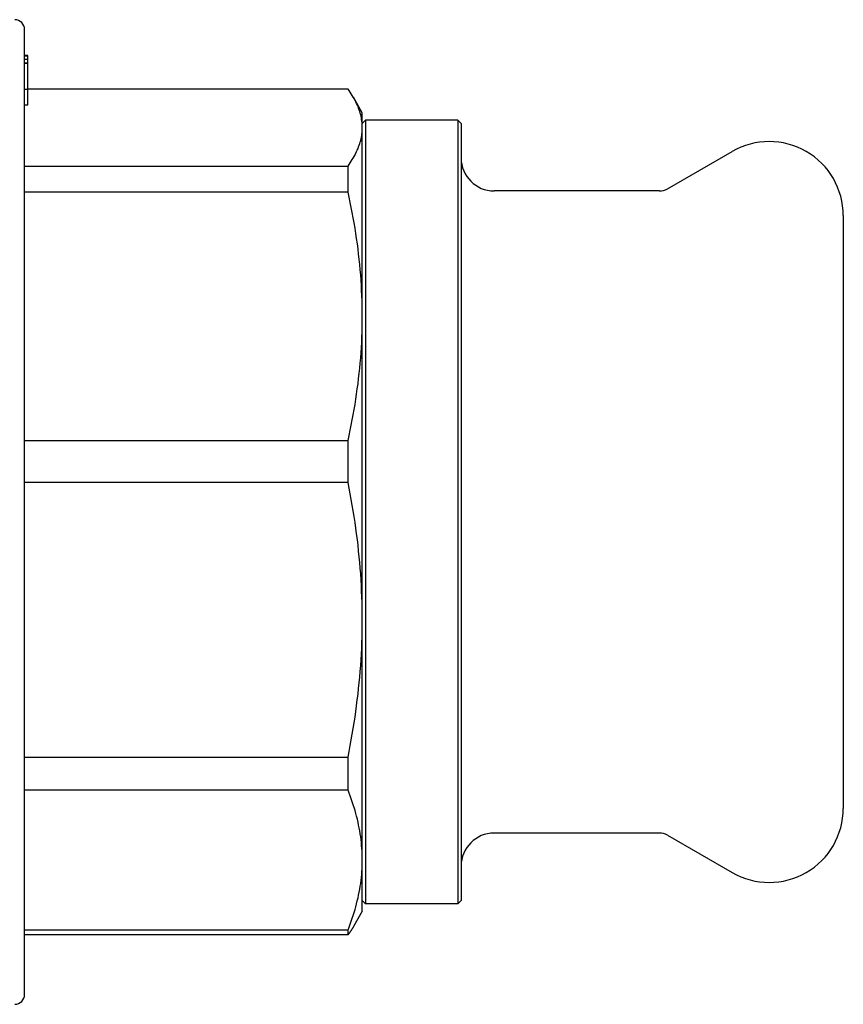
# Model space of a CAD drawing. Header units: millimetres. Extents: x 49 to 3733, y 14 to 375.
# Tile 8 of 9: x 333 to 383, y 315 to 375. Entities that reach past the tile are written whole.
import ezdxf

# ---------------------------------------------------------------- set-up
doc = ezdxf.new("R2010")
doc.units = ezdxf.units.MM
doc.layers.add('DETAIL', color=2, linetype='Continuous')

msp = doc.modelspace()

# ---------------------------------------------------------------- linework, layer by layer
at = {"layer": 'DETAIL'}
for p, q in [((333.211, 315.384), (333.211, 373.984)), ((333.411, 372.407), (333.211, 372.407)), ((333.411, 372.361), (333.211, 372.361)), ((333.411, 372.16), (333.211, 372.16)), ((333.411, 372.361), (333.411, 372.407)), ((333.411, 372.16), (333.411, 372.361)), ((333.411, 371.946), (333.411, 372.16)), ((333.411, 371.946), (333.211, 371.946)), ((333.411, 371.917), (333.211, 371.917)), ((333.411, 371.917), (333.411, 371.946)), ((333.411, 370.353), (333.411, 371.917)), ((333.411, 370.353), (333.211, 370.353)), ((352.845, 370.372), (333.411, 370.372)), ((333.411, 369.384), (333.411, 370.353)), ((353.711, 368.934), (353.171, 369.869)), ((333.411, 369.384), (333.211, 369.384)), ((353.711, 368.034), (353.711, 368.934)), ((353.711, 368.284), (353.911, 368.484)), ((353.911, 368.484), (353.911, 320.884)), ((359.511, 368.484), (353.911, 368.484)), ((359.511, 368.484), (359.511, 320.884)), ((359.711, 368.284), (359.511, 368.484)), ((353.711, 356.567), (353.711, 368.034)), ((359.711, 368.284), (359.711, 321.084)), ((372.241, 364.318), (376.161, 366.582)), ((333.211, 365.697), (352.845, 365.697)), ((352.845, 364.116), (352.845, 365.697)), ((371.741, 364.184), (361.711, 364.184)), ((352.845, 364.116), (333.211, 364.116)), ((382.911, 362.684), (382.911, 326.684)), ((353.711, 338.139), (353.711, 356.567)), ((333.211, 349.018), (352.845, 349.018)), ((352.845, 346.478), (352.845, 349.018)), ((352.845, 346.478), (333.211, 346.478)), ((353.711, 323.545), (353.711, 338.139)), ((333.211, 329.8), (352.845, 329.8)), ((352.845, 327.789), (352.845, 329.8)), ((352.845, 327.789), (333.211, 327.789)), ((371.741, 325.184), (361.711, 325.184)), ((372.241, 325.05), (376.161, 322.787)), ((353.711, 320.434), (353.711, 323.545)), ((353.711, 321.084), (353.911, 320.884)), ((359.511, 320.884), (353.911, 320.884)), ((359.711, 321.084), (359.511, 320.884)), ((353.711, 320.434), (353.171, 319.5)), ((333.211, 319.302), (352.845, 319.302)), ((352.845, 318.997), (333.211, 318.997)), ((352.845, 318.997), (352.845, 319.302))]:
    msp.add_line(p, q, dxfattribs=at)
at = {"layer": 'DETAIL', "flags": 128}
for points in [[(353.711, 368.034), (353.709, 368.132), (353.704, 368.229), (353.696, 368.327), (353.685, 368.424), (353.671, 368.522), (353.654, 368.619), (353.634, 368.717), (353.611, 368.814), (353.584, 368.912), (353.555, 369.01), (353.523, 369.107), (353.488, 369.205), (353.45, 369.303), (353.409, 369.4), (353.365, 369.498), (353.318, 369.595), (353.268, 369.693), (353.216, 369.79), (353.161, 369.887), (353.103, 369.984), (353.042, 370.081), (352.979, 370.178), (352.913, 370.275), (352.845, 370.372)], [(352.845, 365.697), (352.913, 365.794), (352.979, 365.891), (353.042, 365.988), (353.103, 366.085), (353.161, 366.182), (353.216, 366.28), (353.268, 366.377), (353.318, 366.474), (353.364, 366.571), (353.408, 366.669), (353.449, 366.766), (353.488, 366.863), (353.523, 366.961), (353.555, 367.058), (353.585, 367.156), (353.611, 367.253), (353.634, 367.351), (353.654, 367.448), (353.672, 367.546), (353.686, 367.644), (353.697, 367.741), (353.704, 367.839), (353.709, 367.937), (353.711, 368.034)], [(353.711, 356.567), (353.709, 356.881), (353.704, 357.196), (353.696, 357.511), (353.685, 357.826), (353.671, 358.141), (353.654, 358.456), (353.634, 358.771), (353.611, 359.087), (353.584, 359.402), (353.555, 359.717), (353.523, 360.033), (353.488, 360.348), (353.45, 360.663), (353.409, 360.978), (353.365, 361.293), (353.318, 361.608), (353.268, 361.922), (353.216, 362.237), (353.161, 362.551), (353.103, 362.865), (353.042, 363.178), (352.979, 363.491), (352.913, 363.804), (352.845, 364.116)], [(352.845, 349.018), (352.913, 349.331), (352.979, 349.645), (353.042, 349.958), (353.103, 350.272), (353.161, 350.586), (353.216, 350.9), (353.268, 351.214), (353.318, 351.528), (353.364, 351.842), (353.408, 352.157), (353.449, 352.471), (353.488, 352.785), (353.523, 353.1), (353.555, 353.415), (353.585, 353.729), (353.611, 354.044), (353.634, 354.359), (353.654, 354.674), (353.672, 354.99), (353.686, 355.305), (353.697, 355.62), (353.704, 355.936), (353.709, 356.251), (353.711, 356.567)], [(353.711, 338.139), (353.709, 338.486), (353.704, 338.834), (353.696, 339.181), (353.685, 339.529), (353.671, 339.877), (353.654, 340.225), (353.634, 340.574), (353.611, 340.922), (353.584, 341.27), (353.555, 341.619), (353.523, 341.967), (353.488, 342.315), (353.45, 342.663), (353.409, 343.011), (353.365, 343.359), (353.318, 343.707), (353.268, 344.054), (353.216, 344.402), (353.161, 344.749), (353.103, 345.095), (353.042, 345.441), (352.979, 345.787), (352.913, 346.133), (352.845, 346.478)], [(352.845, 329.8), (352.913, 330.146), (352.979, 330.493), (353.042, 330.839), (353.103, 331.186), (353.161, 331.532), (353.216, 331.879), (353.268, 332.226), (353.318, 332.573), (353.364, 332.92), (353.408, 333.267), (353.449, 333.615), (353.488, 333.962), (353.523, 334.309), (353.555, 334.657), (353.585, 335.005), (353.611, 335.352), (353.634, 335.7), (353.654, 336.048), (353.672, 336.397), (353.686, 336.745), (353.697, 337.093), (353.704, 337.442), (353.709, 337.79), (353.711, 338.139)], [(353.711, 323.545), (353.709, 323.722), (353.704, 323.899), (353.696, 324.076), (353.685, 324.253), (353.671, 324.43), (353.654, 324.607), (353.634, 324.784), (353.611, 324.961), (353.584, 325.139), (353.555, 325.316), (353.523, 325.493), (353.488, 325.67), (353.45, 325.848), (353.409, 326.025), (353.365, 326.202), (353.318, 326.379), (353.268, 326.556), (353.216, 326.732), (353.161, 326.909), (353.103, 327.085), (353.042, 327.261), (352.979, 327.437), (352.913, 327.613), (352.845, 327.789)], [(352.845, 319.302), (352.913, 319.478), (352.979, 319.654), (353.042, 319.83), (353.103, 320.007), (353.161, 320.183), (353.216, 320.36), (353.268, 320.536), (353.318, 320.713), (353.364, 320.889), (353.408, 321.066), (353.449, 321.243), (353.488, 321.419), (353.523, 321.596), (353.555, 321.773), (353.585, 321.95), (353.611, 322.127), (353.634, 322.304), (353.654, 322.481), (353.672, 322.659), (353.686, 322.836), (353.697, 323.013), (353.704, 323.19), (353.709, 323.368), (353.711, 323.545)], [(353.171, 319.5), (353.159, 319.479), (353.146, 319.458), (353.134, 319.437), (353.121, 319.416), (353.109, 319.395), (353.096, 319.374), (353.083, 319.353), (353.07, 319.332), (353.057, 319.311), (353.043, 319.29), (353.03, 319.269), (353.017, 319.248), (353.003, 319.227), (352.989, 319.206), (352.975, 319.185), (352.961, 319.164), (352.947, 319.143), (352.933, 319.122), (352.918, 319.101), (352.904, 319.081), (352.889, 319.06), (352.874, 319.039), (352.86, 319.018), (352.845, 318.997)]]:
    msp.add_lwpolyline(points, dxfattribs=at)
at = {"layer": 'DETAIL'}
for centre, radius, start, end in [((332.611, 373.984), 0.6, 0, 90), ((378.411, 362.684), 4.5, 0, 120), ((361.711, 366.184), 2, 180, 270), ((371.741, 365.184), 1, 270, 300), ((378.411, 326.684), 4.5, 240, 0), ((361.711, 323.184), 2, 90, 180), ((371.741, 324.184), 1, 60, 90), ((332.611, 315.384), 0.6, 270, 0)]:
    msp.add_arc(centre, radius, start, end, dxfattribs=at)

doc.saveas('drawing.dxf')
